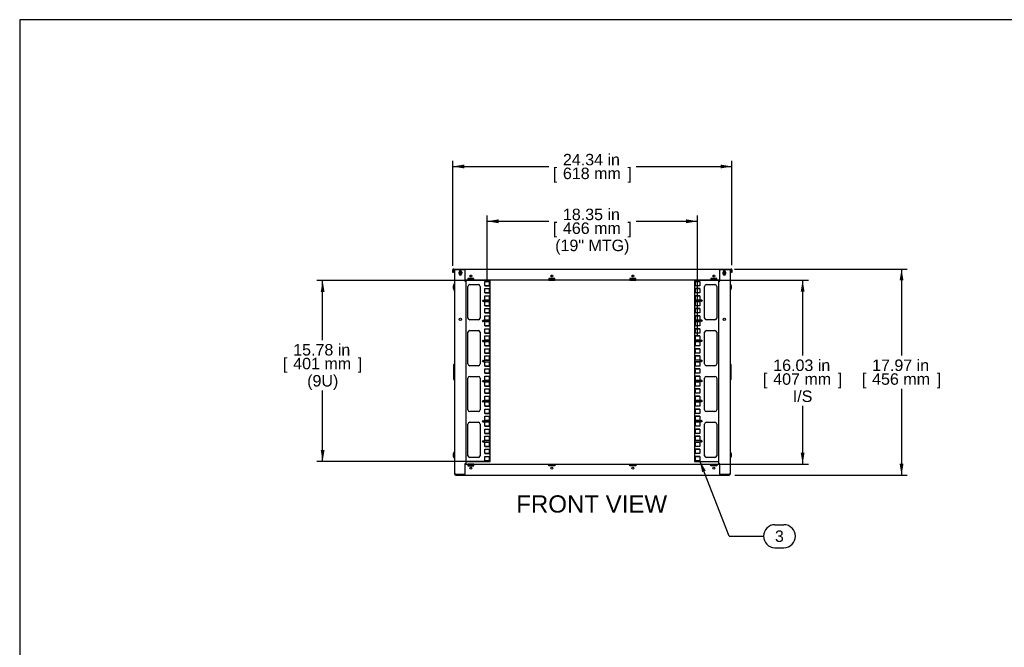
# Model space of a CAD drawing. Header units: inches. Extents: x 0 to 188, y 0 to 141.
# Tile 2 of 23: x 0 to 86, y 86 to 141. Entities that reach past the tile are written whole.
import ezdxf
from ezdxf.enums import TextEntityAlignment as Align

# ---------------------------------------------------------------- set-up
doc = ezdxf.new("R2010")
doc.units = ezdxf.units.IN
doc.header["$MEASUREMENT"] = 0
for name, color, linetype in [('COM57176-49', 7, 'Continuous'), ('COM57177-4', 7, 'Continuous'), ('COM57179-9S', 7, 'Continuous'), ('Default', 7, 'Continuous'), ('HAN13044', 7, 'Continuous'), ('SCS19417', 7, 'Continuous'), ('SCS19496', 7, 'Continuous')]:
    doc.layers.add(name, color=color, linetype=linetype)
doc.styles.add('SEACAD_Arial', font='arial.ttf')
doc.dimstyles.new('WEB', dxfattribs={"dimtxt": 1, "dimasz": 1, "dimexe": 0.5, "dimexo": 0.5, "dimgap": 0.25, "dimtad": 0, "dimtih": 1, "dimtoh": 1, "dimzin": 4, "dimdsep": 46, "dimtxsty": 'SEACAD_Arial', "dimblk1": '_SE_FILLED', "dimblk2": '_SE_FILLED', "dimsah": 1, "dimcen": 0.5, "dimadec": 0, "dimazin": 0, "dimtfac": 0.8, "dimtdec": 0, "dimtofl": 0, "dimtmove": 0, "dimatfit": 3, "dimfxl": 1, "dimtolj": 1, "dimtzin": 4, "dimarcsym": 0})

# ---------------------------------------------------------------- blocks, each defined once
blk = doc.blocks.new('SEANNOT_GROUP3')
at = {"layer": 'Default', "linetype": 'Continuous'}
blk.add_hatch(color=7, dxfattribs=at).paths.add_polyline_path([(59.89, 101.604), (59.373, 102.476), (59.579, 101.484)])
at = {"layer": 'Default', "color": 7, "linetype": 'Continuous'}
for p, q in [((65.925, 96.898), (66.707, 96.898)), ((61.925, 95.898), (64.925, 95.898)), ((65.925, 94.898), (66.707, 94.898))]:
    blk.add_line(p, q, dxfattribs=at)
blk.add_lwpolyline([(61.925, 95.898), (59.373, 102.476)], dxfattribs=at)
for centre, start, end in [((65.925, 95.898), 90, 270), ((66.707, 95.898), 270, 90)]:
    blk.add_arc(centre, 1, start, end, dxfattribs=at)
at = {"layer": 'Default', "color": 7, "linetype": 'Continuous', "style": 'SEACAD_Arial'}
blk.add_text('3', height=1, dxfattribs=at).set_placement((65.925, 96.398), align=Align.TOP_LEFT)
blk = doc.blocks.new('SE3')
at = {"layer": 'COM57176-49', "color": 7, "linetype": 'Continuous'}
for p, q in [((38.011, 101.293), (38.011, 119.107)), ((38.097, 119.107), (38.011, 119.107)), ((38.923, 119.107), (38.097, 119.107)), ((38.402, 118.856), (38.402, 118.911)), ((38.62, 118.911), (38.62, 118.856)), ((38.923, 118.107), (38.923, 119.107)), ((61.925, 119.107), (61.099, 119.107)), ((61.099, 119.107), (61.099, 118.107)), ((61.402, 118.856), (61.402, 118.911)), ((61.62, 118.911), (61.62, 118.856)), ((62.011, 119.107), (61.925, 119.107)), ((62.011, 119.107), (62.011, 101.293)), ((38.894, 118.107), (38.894, 118.107)), ((38.894, 118.107), (38.923, 118.107)), ((38.98, 118.107), (38.894, 118.107)), ((38.98, 118.107), (38.98, 102.207)), ((61.042, 118.107), (61.128, 118.107)), ((61.042, 102.207), (61.042, 118.107)), ((61.128, 118.107), (61.099, 118.107)), ((61.128, 118.107), (61.128, 118.107)), ((38.894, 102.207), (38.923, 102.207)), ((38.894, 102.207), (38.894, 102.207)), ((38.98, 102.207), (38.894, 102.207)), ((38.923, 101.293), (38.923, 102.207)), ((38.923, 102.176), (39.151, 102.176)), ((39.683, 102.176), (39.151, 102.176)), ((39.151, 102.176), (39.151, 102.09)), ((39.683, 102.176), (46.214, 102.176)), ((39.683, 102.09), (39.683, 102.176)), ((46.214, 102.176), (46.745, 102.176)), ((46.214, 102.09), (46.214, 102.176)), ((46.745, 102.176), (53.276, 102.176)), ((46.745, 102.176), (46.745, 102.09)), ((53.276, 102.176), (53.808, 102.176)), ((53.276, 102.09), (53.276, 102.176)), ((53.808, 102.176), (60.339, 102.176)), ((53.808, 102.176), (53.808, 102.09)), ((60.339, 102.176), (60.87, 102.176)), ((60.339, 102.09), (60.339, 102.176)), ((60.87, 102.176), (61.099, 102.176)), ((60.87, 102.176), (60.87, 102.09)), ((61.042, 102.207), (61.128, 102.207)), ((61.099, 102.207), (61.099, 101.293)), ((61.128, 102.207), (61.099, 102.207)), ((61.128, 102.207), (61.128, 102.207)), ((38.097, 101.293), (38.011, 101.293)), ((38.097, 101.293), (38.097, 101.207)), ((38.097, 101.293), (38.923, 101.293)), ((39.151, 102.119), (39.683, 102.119)), ((39.151, 102.09), (39.151, 102.036)), ((39.151, 102.036), (39.683, 102.036)), ((39.683, 102.036), (39.683, 102.09)), ((46.745, 102.119), (46.214, 102.119)), ((46.214, 102.036), (46.214, 102.09)), ((46.745, 102.036), (46.214, 102.036)), ((46.745, 102.09), (46.745, 102.036)), ((53.808, 102.119), (53.276, 102.119)), ((53.276, 102.036), (53.276, 102.09)), ((53.808, 102.036), (53.276, 102.036)), ((53.808, 102.09), (53.808, 102.036)), ((60.87, 102.119), (60.339, 102.119)), ((60.339, 102.036), (60.339, 102.09)), ((60.87, 102.036), (60.339, 102.036)), ((60.87, 102.09), (60.87, 102.036)), ((61.099, 101.293), (61.925, 101.293)), ((61.925, 101.207), (61.925, 101.293)), ((62.011, 101.293), (61.925, 101.293)), ((38.097, 101.207), (61.925, 101.207))]:
    blk.add_line(p, q, dxfattribs=at)
for centre, radius in [((38.511, 114.795), 0.106), ((61.511, 114.795), 0.106), ((39.417, 101.818), 0.085), ((46.48, 101.818), 0.085), ((53.542, 101.818), 0.085), ((60.605, 101.818), 0.085)]:
    blk.add_circle(centre, radius, dxfattribs=at)
for centre, radius, start, end in [((38.511, 118.911), 0.109, 0, 180), ((38.511, 118.754), 0.109, 193.3449, 346.6551), ((61.511, 118.911), 0.109, 0, 180), ((61.511, 118.754), 0.109, 193.34496, 346.65504), ((38.097, 101.293), 0.086, 180, 270), ((38.097, 101.293), 0.029, 180, 270), ((61.925, 101.293), 0.086, 270, 0), ((61.925, 101.293), 0.029, 270, 0)]:
    blk.add_arc(centre, radius, start, end, dxfattribs=at)
at = {"layer": 'COM57177-4', "color": 7, "linetype": 'Continuous'}
for p, q in [((37.839, 118.942), (37.839, 119.093)), ((37.839, 118.879), (37.839, 118.942)), ((37.896, 118.879), (37.839, 118.879)), ((37.896, 118.942), (37.896, 119.093)), ((37.896, 118.942), (37.896, 118.879)), ((37.925, 119.179), (38.06, 119.179)), ((37.925, 119.122), (38.06, 119.122)), ((38.06, 119.179), (38.107, 119.179)), ((38.107, 119.122), (38.06, 119.122)), ((38.107, 119.107), (38.107, 119.179)), ((38.107, 119.179), (61.915, 119.179)), ((61.915, 119.179), (61.915, 119.107)), ((61.915, 119.179), (61.961, 119.179)), ((61.961, 119.122), (61.915, 119.122)), ((61.961, 119.179), (62.097, 119.179)), ((61.961, 119.122), (62.097, 119.122)), ((62.126, 119.093), (62.126, 118.942)), ((62.126, 118.879), (62.126, 118.942)), ((62.183, 118.879), (62.126, 118.879)), ((62.183, 119.093), (62.183, 118.942)), ((62.183, 118.942), (62.183, 118.879)), ((39.151, 118.21), (38.923, 118.21)), ((39.682, 118.35), (39.151, 118.35)), ((39.151, 118.35), (39.151, 118.296)), ((39.151, 118.296), (39.151, 118.21)), ((39.682, 118.267), (39.151, 118.267)), ((39.151, 118.21), (39.682, 118.21)), ((39.682, 118.296), (39.682, 118.35)), ((39.682, 118.21), (39.682, 118.296)), ((46.214, 118.21), (39.682, 118.21)), ((46.745, 118.35), (46.214, 118.35)), ((46.214, 118.35), (46.214, 118.296)), ((46.214, 118.296), (46.214, 118.21)), ((46.745, 118.267), (46.214, 118.267)), ((46.214, 118.21), (46.745, 118.21)), ((46.745, 118.296), (46.745, 118.35)), ((46.745, 118.21), (46.745, 118.296)), ((53.276, 118.21), (46.745, 118.21)), ((53.807, 118.35), (53.276, 118.35)), ((53.276, 118.35), (53.276, 118.296)), ((53.276, 118.296), (53.276, 118.21)), ((53.807, 118.267), (53.276, 118.267)), ((53.276, 118.21), (53.807, 118.21)), ((53.807, 118.296), (53.807, 118.35)), ((53.807, 118.21), (53.807, 118.296)), ((60.339, 118.21), (53.807, 118.21)), ((60.87, 118.35), (60.339, 118.35)), ((60.339, 118.35), (60.339, 118.296)), ((60.339, 118.296), (60.339, 118.21)), ((60.87, 118.267), (60.339, 118.267)), ((60.339, 118.21), (60.87, 118.21)), ((60.87, 118.296), (60.87, 118.35)), ((60.87, 118.21), (60.87, 118.296)), ((61.099, 118.21), (60.87, 118.21))]:
    blk.add_line(p, q, dxfattribs=at)
for centre in [(39.417, 118.568), (46.479, 118.568), (53.542, 118.568), (60.604, 118.568)]:
    blk.add_circle(centre, 0.085, dxfattribs=at)
for centre, radius, start, end in [((37.925, 119.093), 0.086, 90, 180), ((37.925, 119.093), 0.029, 90, 180), ((62.097, 119.093), 0.086, 0, 90), ((62.097, 119.093), 0.029, 0, 90)]:
    blk.add_arc(centre, radius, start, end, dxfattribs=at)
at = {"layer": 'COM57179-9S', "color": 7, "linetype": 'Continuous'}
for p, q in [((41.106, 118.179), (38.923, 118.179)), ((39.171, 114.91), (39.171, 117.666)), ((39.328, 117.823), (40.074, 117.823)), ((40.231, 117.666), (40.231, 114.91)), ((40.648, 117.725), (40.648, 118.1)), ((40.648, 118.1), (41.023, 118.1)), ((40.648, 117.726), (41.023, 117.726)), ((41.023, 117.725), (40.648, 117.725)), ((41.023, 118.1), (41.023, 117.725)), ((41.106, 102.398), (41.106, 118.179)), ((61.099, 118.179), (58.916, 118.179)), ((58.916, 118.179), (58.916, 102.398)), ((58.998, 117.726), (58.998, 118.101)), ((58.998, 118.101), (59.373, 118.101)), ((59.373, 118.1), (58.998, 118.1)), ((59.373, 117.726), (58.998, 117.726)), ((59.373, 118.101), (59.373, 117.726)), ((59.791, 114.91), (59.791, 117.666)), ((59.948, 117.823), (60.694, 117.823)), ((60.851, 117.666), (60.851, 114.91)), ((40.648, 117.1), (40.648, 117.475)), ((40.648, 117.475), (41.023, 117.475)), ((40.648, 117.101), (41.023, 117.101)), ((41.023, 117.1), (40.648, 117.1)), ((40.648, 116.475), (40.648, 116.85)), ((40.648, 116.85), (41.023, 116.85)), ((41.023, 117.475), (41.023, 117.1)), ((41.023, 116.85), (41.023, 116.475)), ((58.998, 117.101), (58.998, 117.476)), ((58.998, 117.476), (59.373, 117.476)), ((59.373, 117.475), (58.998, 117.475)), ((59.373, 117.101), (58.998, 117.101)), ((58.998, 116.476), (58.998, 116.851)), ((58.998, 116.851), (59.373, 116.851)), ((59.373, 116.85), (58.998, 116.85)), ((59.373, 117.476), (59.373, 117.101)), ((59.373, 116.851), (59.373, 116.476)), ((40.648, 116.476), (41.023, 116.476)), ((41.023, 116.475), (40.648, 116.475)), ((40.648, 115.975), (40.648, 116.35)), ((40.648, 116.35), (41.023, 116.35)), ((40.648, 115.976), (41.023, 115.976)), ((41.023, 115.975), (40.648, 115.975)), ((41.023, 116.35), (41.023, 115.975)), ((59.373, 116.476), (58.998, 116.476)), ((58.998, 115.976), (58.998, 116.351)), ((58.998, 116.351), (59.373, 116.351)), ((59.373, 116.35), (58.998, 116.35)), ((59.373, 115.976), (58.998, 115.976)), ((59.373, 116.351), (59.373, 115.976)), ((40.648, 115.35), (40.648, 115.725)), ((40.648, 115.725), (41.023, 115.725)), ((40.648, 115.351), (41.023, 115.351)), ((41.023, 115.35), (40.648, 115.35)), ((40.648, 114.725), (40.648, 115.1)), ((40.648, 115.1), (41.023, 115.1)), ((41.023, 115.725), (41.023, 115.35)), ((41.023, 115.1), (41.023, 114.725)), ((58.998, 115.351), (58.998, 115.726)), ((58.998, 115.726), (59.373, 115.726)), ((59.373, 115.725), (58.998, 115.725)), ((59.373, 115.351), (58.998, 115.351)), ((58.998, 114.726), (58.998, 115.101)), ((58.998, 115.101), (59.373, 115.101)), ((59.373, 115.1), (58.998, 115.1)), ((59.373, 115.726), (59.373, 115.351)), ((59.373, 115.101), (59.373, 114.726)), ((40.074, 114.753), (39.328, 114.753)), ((40.648, 114.726), (41.023, 114.726)), ((41.023, 114.725), (40.648, 114.725)), ((40.648, 114.225), (40.648, 114.6)), ((40.648, 114.6), (41.023, 114.6)), ((40.648, 114.226), (41.023, 114.226)), ((41.023, 114.225), (40.648, 114.225)), ((41.023, 114.6), (41.023, 114.225)), ((59.373, 114.726), (58.998, 114.726)), ((58.998, 114.226), (58.998, 114.601)), ((58.998, 114.601), (59.373, 114.601)), ((59.373, 114.6), (58.998, 114.6)), ((59.373, 114.226), (58.998, 114.226)), ((59.373, 114.601), (59.373, 114.226)), ((60.694, 114.753), (59.948, 114.753)), ((39.171, 110.91), (39.171, 113.666)), ((39.328, 113.823), (40.074, 113.823)), ((40.231, 113.666), (40.231, 110.91)), ((40.648, 113.6), (40.648, 113.975)), ((40.648, 113.975), (41.023, 113.975)), ((40.648, 113.601), (41.023, 113.601)), ((41.023, 113.6), (40.648, 113.6)), ((40.648, 112.975), (40.648, 113.35)), ((40.648, 113.35), (41.023, 113.35)), ((41.023, 113.975), (41.023, 113.6)), ((41.023, 113.35), (41.023, 112.975)), ((58.998, 113.601), (58.998, 113.976)), ((58.998, 113.976), (59.373, 113.976)), ((59.373, 113.975), (58.998, 113.975)), ((59.373, 113.601), (58.998, 113.601)), ((58.998, 112.976), (58.998, 113.351)), ((58.998, 113.351), (59.373, 113.351)), ((59.373, 113.35), (58.998, 113.35)), ((59.373, 113.976), (59.373, 113.601)), ((59.373, 113.351), (59.373, 112.976)), ((59.791, 110.91), (59.791, 113.666)), ((59.948, 113.823), (60.694, 113.823)), ((60.851, 113.666), (60.851, 110.91)), ((40.648, 112.976), (41.023, 112.976)), ((41.023, 112.975), (40.648, 112.975)), ((40.648, 112.475), (40.648, 112.85)), ((40.648, 112.85), (41.023, 112.85)), ((40.648, 112.476), (41.023, 112.476)), ((41.023, 112.475), (40.648, 112.475)), ((41.023, 112.85), (41.023, 112.475)), ((59.373, 112.976), (58.998, 112.976)), ((58.998, 112.476), (58.998, 112.851)), ((58.998, 112.851), (59.373, 112.851)), ((59.373, 112.85), (58.998, 112.85)), ((59.373, 112.476), (58.998, 112.476)), ((59.373, 112.851), (59.373, 112.476)), ((40.648, 111.85), (40.648, 112.225)), ((40.648, 112.225), (41.023, 112.225)), ((40.648, 111.851), (41.023, 111.851)), ((41.023, 111.85), (40.648, 111.85)), ((40.648, 111.225), (40.648, 111.6)), ((40.648, 111.6), (41.023, 111.6)), ((41.023, 112.225), (41.023, 111.85)), ((41.023, 111.6), (41.023, 111.225)), ((58.998, 111.851), (58.998, 112.226)), ((58.998, 112.226), (59.373, 112.226)), ((59.373, 112.225), (58.998, 112.225)), ((59.373, 111.851), (58.998, 111.851)), ((58.998, 111.226), (58.998, 111.601)), ((58.998, 111.601), (59.373, 111.601)), ((59.373, 111.6), (58.998, 111.6)), ((59.373, 112.226), (59.373, 111.851)), ((59.373, 111.601), (59.373, 111.226)), ((40.074, 110.753), (39.328, 110.753)), ((40.648, 111.226), (41.023, 111.226)), ((41.023, 111.225), (40.648, 111.225)), ((40.648, 110.725), (40.648, 111.1)), ((40.648, 111.1), (41.023, 111.1)), ((40.648, 110.726), (41.023, 110.726)), ((41.023, 110.725), (40.648, 110.725)), ((41.023, 111.1), (41.023, 110.725)), ((59.373, 111.226), (58.998, 111.226)), ((58.998, 110.726), (58.998, 111.101)), ((58.998, 111.101), (59.373, 111.101)), ((59.373, 111.1), (58.998, 111.1)), ((59.373, 110.726), (58.998, 110.726)), ((59.373, 111.101), (59.373, 110.726)), ((60.694, 110.753), (59.948, 110.753)), ((40.648, 110.1), (40.648, 110.475)), ((40.648, 110.475), (41.023, 110.475)), ((40.648, 110.101), (41.023, 110.101)), ((41.023, 110.1), (40.648, 110.1)), ((41.023, 110.475), (41.023, 110.1)), ((58.998, 110.101), (58.998, 110.476)), ((58.998, 110.476), (59.373, 110.476)), ((59.373, 110.475), (58.998, 110.475)), ((59.373, 110.101), (58.998, 110.101)), ((59.373, 110.476), (59.373, 110.101)), ((39.171, 106.91), (39.171, 109.666)), ((39.328, 109.823), (40.074, 109.823)), ((40.231, 109.666), (40.231, 106.91)), ((40.648, 109.475), (40.648, 109.85)), ((40.648, 109.85), (41.023, 109.85)), ((40.648, 109.476), (41.023, 109.476)), ((41.023, 109.475), (40.648, 109.475)), ((40.648, 108.975), (40.648, 109.35)), ((40.648, 109.35), (41.023, 109.35)), ((41.023, 109.85), (41.023, 109.475)), ((41.023, 109.35), (41.023, 108.975)), ((58.998, 109.476), (58.998, 109.851)), ((58.998, 109.851), (59.373, 109.851)), ((59.373, 109.85), (58.998, 109.85)), ((59.373, 109.476), (58.998, 109.476)), ((58.998, 108.976), (58.998, 109.351)), ((58.998, 109.351), (59.373, 109.351)), ((59.373, 109.35), (58.998, 109.35)), ((59.373, 109.851), (59.373, 109.476)), ((59.373, 109.351), (59.373, 108.976)), ((59.791, 106.91), (59.791, 109.666)), ((59.948, 109.823), (60.694, 109.823)), ((60.851, 109.666), (60.851, 106.91)), ((40.648, 108.976), (41.023, 108.976)), ((41.023, 108.975), (40.648, 108.975)), ((40.648, 108.35), (40.648, 108.725)), ((40.648, 108.725), (41.023, 108.725)), ((40.648, 108.351), (41.023, 108.351)), ((41.023, 108.35), (40.648, 108.35)), ((41.023, 108.725), (41.023, 108.35)), ((59.373, 108.976), (58.998, 108.976)), ((58.998, 108.351), (58.998, 108.726)), ((58.998, 108.726), (59.373, 108.726)), ((59.373, 108.725), (58.998, 108.725)), ((59.373, 108.351), (58.998, 108.351)), ((59.373, 108.726), (59.373, 108.351)), ((40.648, 107.725), (40.648, 108.1)), ((40.648, 108.1), (41.023, 108.1)), ((40.648, 107.726), (41.023, 107.726)), ((41.023, 107.725), (40.648, 107.725)), ((40.648, 107.225), (40.648, 107.6)), ((40.648, 107.6), (41.023, 107.6)), ((41.023, 108.1), (41.023, 107.725)), ((41.023, 107.6), (41.023, 107.225)), ((58.998, 107.726), (58.998, 108.101)), ((58.998, 108.101), (59.373, 108.101)), ((59.373, 108.1), (58.998, 108.1)), ((59.373, 107.726), (58.998, 107.726)), ((58.998, 107.226), (58.998, 107.601)), ((58.998, 107.601), (59.373, 107.601)), ((59.373, 107.6), (58.998, 107.6)), ((59.373, 108.101), (59.373, 107.726)), ((59.373, 107.601), (59.373, 107.226)), ((40.074, 106.753), (39.328, 106.753)), ((40.648, 107.226), (41.023, 107.226)), ((41.023, 107.225), (40.648, 107.225)), ((40.648, 106.6), (40.648, 106.975)), ((40.648, 106.975), (41.023, 106.975)), ((40.648, 106.601), (41.023, 106.601)), ((41.023, 106.6), (40.648, 106.6)), ((41.023, 106.975), (41.023, 106.6)), ((59.373, 107.226), (58.998, 107.226)), ((58.998, 106.601), (58.998, 106.976)), ((58.998, 106.976), (59.373, 106.976)), ((59.373, 106.975), (58.998, 106.975)), ((59.373, 106.601), (58.998, 106.601)), ((59.373, 106.976), (59.373, 106.601)), ((60.694, 106.753), (59.948, 106.753)), ((39.171, 102.91), (39.171, 105.666)), ((39.328, 105.823), (40.074, 105.823)), ((40.231, 105.666), (40.231, 102.91)), ((40.648, 105.975), (40.648, 106.35)), ((40.648, 106.35), (41.023, 106.35)), ((40.648, 105.976), (41.023, 105.976)), ((41.023, 105.975), (40.648, 105.975)), ((40.648, 105.475), (40.648, 105.85)), ((40.648, 105.85), (41.023, 105.85)), ((41.023, 106.35), (41.023, 105.975)), ((41.023, 105.85), (41.023, 105.475)), ((58.998, 105.976), (58.998, 106.351)), ((58.998, 106.351), (59.373, 106.351)), ((59.373, 106.35), (58.998, 106.35)), ((59.373, 105.976), (58.998, 105.976)), ((58.998, 105.476), (58.998, 105.851)), ((58.998, 105.851), (59.373, 105.851)), ((59.373, 105.85), (58.998, 105.85)), ((59.373, 106.351), (59.373, 105.976)), ((59.373, 105.851), (59.373, 105.476)), ((59.791, 102.91), (59.791, 105.666)), ((59.948, 105.823), (60.694, 105.823)), ((60.851, 105.666), (60.851, 102.91)), ((40.648, 105.476), (41.023, 105.476)), ((41.023, 105.475), (40.648, 105.475)), ((40.648, 104.85), (40.648, 105.225)), ((40.648, 105.225), (41.023, 105.225)), ((40.648, 104.851), (41.023, 104.851)), ((41.023, 104.85), (40.648, 104.85)), ((41.023, 105.225), (41.023, 104.85)), ((59.373, 105.476), (58.998, 105.476)), ((58.998, 104.851), (58.998, 105.226)), ((58.998, 105.226), (59.373, 105.226)), ((59.373, 105.225), (58.998, 105.225)), ((59.373, 104.851), (58.998, 104.851)), ((59.373, 105.226), (59.373, 104.851)), ((40.648, 104.225), (40.648, 104.6)), ((40.648, 104.6), (41.023, 104.6)), ((40.648, 104.226), (41.023, 104.226)), ((41.023, 104.225), (40.648, 104.225)), ((40.648, 103.725), (40.648, 104.1)), ((40.648, 104.1), (41.023, 104.1)), ((41.023, 104.6), (41.023, 104.225)), ((41.023, 104.1), (41.023, 103.725)), ((58.998, 104.226), (58.998, 104.601)), ((58.998, 104.601), (59.373, 104.601)), ((59.373, 104.6), (58.998, 104.6)), ((59.373, 104.226), (58.998, 104.226)), ((58.998, 103.726), (58.998, 104.101)), ((58.998, 104.101), (59.373, 104.101)), ((59.373, 104.1), (58.998, 104.1)), ((59.373, 104.601), (59.373, 104.226)), ((59.373, 104.101), (59.373, 103.726)), ((40.648, 103.726), (41.023, 103.726)), ((41.023, 103.725), (40.648, 103.725)), ((40.648, 103.1), (40.648, 103.475)), ((40.648, 103.475), (41.023, 103.475)), ((40.648, 103.101), (41.023, 103.101)), ((41.023, 103.1), (40.648, 103.1)), ((41.023, 103.475), (41.023, 103.1)), ((59.373, 103.726), (58.998, 103.726)), ((58.998, 103.101), (58.998, 103.476)), ((58.998, 103.476), (59.373, 103.476)), ((59.373, 103.475), (58.998, 103.475)), ((59.373, 103.101), (58.998, 103.101)), ((59.373, 103.476), (59.373, 103.101)), ((38.98, 102.398), (41.106, 102.398)), ((40.074, 102.753), (39.328, 102.753)), ((40.648, 102.475), (40.648, 102.85)), ((40.648, 102.85), (41.023, 102.85)), ((40.648, 102.476), (41.023, 102.476)), ((41.023, 102.475), (40.648, 102.475)), ((41.023, 102.85), (41.023, 102.475)), ((58.916, 102.398), (61.042, 102.398)), ((58.998, 102.476), (58.998, 102.851)), ((58.998, 102.851), (59.373, 102.851)), ((59.373, 102.85), (58.998, 102.85)), ((59.373, 102.476), (58.998, 102.476)), ((59.373, 102.851), (59.373, 102.476)), ((60.694, 102.753), (59.948, 102.753))]:
    blk.add_line(p, q, dxfattribs=at)
for centre in [(40.508, 116.413), (59.513, 116.414), (40.508, 114.663), (59.513, 114.664), (40.508, 112.913), (59.513, 112.914), (40.508, 111.163), (59.513, 111.164), (40.508, 109.413), (59.513, 109.414), (40.508, 107.663), (59.513, 107.664), (40.508, 105.913), (59.513, 105.914), (40.508, 104.163), (59.513, 104.164)]:
    blk.add_circle(centre, 0.0625, dxfattribs=at)
for centre, radius, start, end in [((39.328, 117.666), 0.157, 90, 180), ((40.074, 117.666), 0.157, 0, 90), ((59.948, 117.666), 0.157, 90, 180), ((60.694, 117.666), 0.157, 0, 90), ((40.508, 116.414), 0.0625, 180.4584, 0), ((59.513, 116.413), 0.0625, 0.45839, 180), ((39.328, 114.91), 0.157, 180, 270), ((40.074, 114.91), 0.157, 270, 0), ((40.508, 114.664), 0.0625, 180.45833, 0), ((59.513, 114.663), 0.0625, 0.45838, 180), ((59.948, 114.91), 0.157, 180, 270), ((60.694, 114.91), 0.157, 270, 0), ((39.328, 113.666), 0.157, 90, 180), ((40.074, 113.666), 0.157, 0, 90), ((59.948, 113.666), 0.157, 90, 180), ((60.694, 113.666), 0.157, 0, 90), ((40.508, 112.914), 0.0625, 180.45835, 0), ((59.513, 112.913), 0.0625, 0.4584, 180), ((39.328, 110.91), 0.157, 180, 270), ((40.074, 110.91), 0.157, 270, 0), ((40.508, 111.164), 0.0625, 180.45836, 0), ((59.513, 111.163), 0.0625, 0.45842, 180), ((59.948, 110.91), 0.157, 180, 270), ((60.694, 110.91), 0.157, 270, 0), ((39.328, 109.666), 0.157, 90, 180), ((40.074, 109.666), 0.157, 0, 90), ((40.508, 109.414), 0.0625, 180.45832, 0), ((59.513, 109.413), 0.0625, 0.45832, 180), ((59.948, 109.666), 0.157, 90, 180), ((60.694, 109.666), 0.157, 0, 90), ((40.508, 107.664), 0.0625, 180.45845, 0), ((59.513, 107.663), 0.0625, 0.45838, 180), ((39.328, 106.91), 0.157, 180, 270), ((40.074, 106.91), 0.157, 270, 0), ((59.948, 106.91), 0.157, 180, 270), ((60.694, 106.91), 0.157, 270, 0), ((39.328, 105.666), 0.157, 90, 180), ((40.074, 105.666), 0.157, 0, 90), ((40.508, 105.914), 0.0625, 180.45838, 0), ((59.513, 105.913), 0.0625, 0.45838, 180), ((59.948, 105.666), 0.157, 90, 180), ((60.694, 105.666), 0.157, 0, 90), ((40.508, 104.164), 0.0625, 180.4584, 0), ((59.513, 104.163), 0.0625, 0.45833, 180), ((39.328, 102.91), 0.157, 180, 270), ((40.074, 102.91), 0.157, 270, 0), ((59.948, 102.91), 0.157, 180, 270), ((60.694, 102.91), 0.157, 270, 0)]:
    blk.add_arc(centre, radius, start, end, dxfattribs=at)
at = {"layer": 'HAN13044', "color": 7, "linetype": 'Continuous'}
for p, q in [((37.936, 110.861), (37.974, 110.899)), ((37.936, 109.539), (37.936, 110.861)), ((37.974, 110.899), (38.011, 110.899)), ((37.974, 110.899), (37.974, 109.501)), ((62.011, 110.899), (62.047, 110.899)), ((62.047, 109.501), (62.047, 110.899)), ((62.086, 110.861), (62.047, 110.899)), ((62.086, 110.861), (62.086, 109.539)), ((37.974, 109.501), (37.936, 109.539)), ((38.011, 109.501), (37.974, 109.501)), ((62.011, 109.501), (62.047, 109.501)), ((62.047, 109.501), (62.086, 109.539))]:
    blk.add_line(p, q, dxfattribs=at)
at = {"layer": 'SCS19417', "color": 7, "linetype": 'Continuous'}
for p, q in [((38.492, 118.822), (38.392, 118.822)), ((38.392, 118.768), (38.492, 118.768)), ((38.438, 118.781), (38.438, 118.808)), ((38.438, 118.808), (38.492, 118.808)), ((38.492, 118.781), (38.438, 118.781)), ((38.529, 118.882), (38.492, 118.882)), ((38.492, 118.882), (38.492, 118.822)), ((38.492, 118.808), (38.492, 118.822)), ((38.492, 118.768), (38.492, 118.781)), ((38.492, 118.768), (38.492, 118.707)), ((38.492, 118.707), (38.529, 118.707)), ((38.529, 118.822), (38.529, 118.882)), ((38.629, 118.822), (38.529, 118.822)), ((38.529, 118.822), (38.529, 118.808)), ((38.529, 118.808), (38.584, 118.808)), ((38.584, 118.781), (38.529, 118.781)), ((38.529, 118.781), (38.529, 118.768)), ((38.529, 118.768), (38.629, 118.768)), ((38.529, 118.707), (38.529, 118.768)), ((38.584, 118.808), (38.584, 118.781)), ((61.492, 118.822), (61.392, 118.822)), ((61.392, 118.768), (61.492, 118.768)), ((61.438, 118.781), (61.438, 118.808)), ((61.438, 118.808), (61.492, 118.808)), ((61.492, 118.781), (61.438, 118.781)), ((61.529, 118.882), (61.492, 118.882)), ((61.492, 118.882), (61.492, 118.822)), ((61.492, 118.808), (61.492, 118.822)), ((61.492, 118.768), (61.492, 118.781)), ((61.492, 118.768), (61.492, 118.707)), ((61.492, 118.707), (61.529, 118.707)), ((61.529, 118.822), (61.529, 118.882)), ((61.629, 118.822), (61.529, 118.822)), ((61.529, 118.822), (61.529, 118.808)), ((61.529, 118.808), (61.584, 118.808)), ((61.584, 118.781), (61.529, 118.781)), ((61.529, 118.781), (61.529, 118.768)), ((61.529, 118.768), (61.629, 118.768)), ((61.529, 118.707), (61.529, 118.768)), ((61.584, 118.808), (61.584, 118.781))]:
    blk.add_line(p, q, dxfattribs=at)
for centre, start, end in [((38.511, 118.795), 167.5258, 192.4742), ((38.511, 118.795), 12.4742, 167.5258), ((38.511, 118.795), 192.4742, 347.5258), ((38.511, 118.795), 347.5258, 12.4742), ((61.511, 118.795), 167.5258, 192.4742), ((61.511, 118.795), 12.4742, 167.5258), ((61.511, 118.795), 192.4742, 347.5258), ((61.511, 118.795), 347.5258, 12.4742)]:
    blk.add_arc(centre, 0.125, start, end, dxfattribs=at)
at = {"layer": 'SCS19496', "color": 7, "linetype": 'Continuous'}
for p, q in [((38.001, 117.891), (37.988, 117.891)), ((62.033, 117.891), (62.021, 117.891)), ((37.988, 117.311), (38.001, 117.311)), ((62.021, 117.311), (62.033, 117.311)), ((38.001, 103.266), (37.988, 103.266)), ((62.033, 103.266), (62.021, 103.266)), ((37.988, 102.686), (38.001, 102.686)), ((62.021, 102.686), (62.033, 102.686))]:
    blk.add_line(p, q, dxfattribs=at)
for centre, radius, start, end in [((38.419, 117.583), 0.534, 145.36451, 178.11094), ((38.419, 117.618), 0.534, 181.88906, 214.63549), ((37.988, 117.881), 0.01, 90, 145.36451), ((38.001, 117.881), 0.01, 0, 90), ((62.021, 117.881), 0.01, 90, 180), ((62.033, 117.881), 0.01, 34.63549, 90), ((61.602, 117.583), 0.534, 1.88906, 34.63549), ((61.602, 117.618), 0.534, 325.36451, 358.11094), ((37.988, 117.321), 0.01, 214.63549, 270), ((38.001, 117.321), 0.01, 270, 0), ((62.021, 117.321), 0.01, 180, 270), ((62.033, 117.321), 0.01, 270, 325.36451), ((38.419, 102.958), 0.534, 145.36451, 178.11094), ((37.988, 103.256), 0.01, 90, 145.36451), ((38.001, 103.256), 0.01, 0, 90), ((62.021, 103.256), 0.01, 90, 180), ((62.033, 103.256), 0.01, 34.63549, 90), ((61.602, 102.958), 0.534, 1.88906, 34.63549), ((38.419, 102.993), 0.534, 181.88906, 214.63549), ((37.988, 102.696), 0.01, 214.63549, 270), ((38.001, 102.696), 0.01, 270, 0), ((62.021, 102.696), 0.01, 180, 270), ((62.033, 102.696), 0.01, 270, 325.36451), ((61.602, 102.993), 0.534, 325.36451, 358.11094)]:
    blk.add_arc(centre, radius, start, end, dxfattribs=at)
blk = doc.blocks.new('DMBLK283')
at = {"layer": 'Default', "linetype": 'Continuous', "transparency": 16777216}
for points in [[(26.335, 117.179), (26.669, 117.179), (26.502, 118.179)], [(26.335, 103.398), (26.502, 102.398), (26.669, 103.398)]]:
    blk.add_hatch(color=7, dxfattribs=at).paths.add_polyline_path(points)
at = {"layer": 'Default', "color": 7, "linetype": 'Continuous', "transparency": 16777216}
for p, q in [((40.606, 118.179), (26.002, 118.179)), ((26.502, 112.992), (26.502, 118.179)), ((26.502, 102.398), (26.502, 108.592)), ((40.606, 102.398), (26.002, 102.398))]:
    blk.add_line(p, q, dxfattribs=at)
at = {"layer": 'Default', "color": 7, "linetype": 'Continuous', "transparency": 16777216, "style": 'SEACAD_Arial'}
for s, p in [('15.78 in', (23.937, 112.642)), ('[', (23.046, 111.442)), ('401 mm', (23.937, 111.442)), (']', (29.567, 111.442)), ('(9U)', (25.154, 109.942))]:
    blk.add_text(s, height=1, dxfattribs=at).set_placement(p, align=Align.TOP_LEFT)
blk = doc.blocks.new('_SE_FILLED')
at = {"color": 0}
blk.add_line((0, 0), (-1, 0), dxfattribs=at)
blk.add_solid([(0, 0), (-1, -0.1665), (-1, 0.1665), (0, 0)], dxfattribs=at)
blk = doc.blocks.new('DMBLK284')
at = {"layer": 'Default', "linetype": 'Continuous', "transparency": 16777216}
for points in [[(41.836, 123.504), (40.836, 123.337), (41.836, 123.17)], [(58.186, 123.504), (58.186, 123.17), (59.186, 123.337)]]:
    blk.add_hatch(color=7, dxfattribs=at).paths.add_polyline_path(points)
at = {"layer": 'Default', "color": 7, "linetype": 'Continuous', "transparency": 16777216}
for p, q in [((40.836, 118.226), (40.836, 123.837)), ((59.186, 113.35), (59.186, 123.837)), ((40.836, 123.337), (46.204, 123.337)), ((53.817, 123.337), (59.186, 123.337))]:
    blk.add_line(p, q, dxfattribs=at)
at = {"layer": 'Default', "color": 7, "linetype": 'Continuous', "transparency": 16777216, "style": 'SEACAD_Arial'}
for s, p in [('18.35 in', (47.445, 124.437)), ('[', (46.554, 123.237)), ('466 mm', (47.445, 123.237)), (']', (53.076, 123.237)), ('(19" MTG)', (46.771, 121.737))]:
    blk.add_text(s, height=1, dxfattribs=at).set_placement(p, align=Align.TOP_LEFT)
blk = doc.blocks.new('DMBLK285')
at = {"layer": 'Default', "linetype": 'Continuous', "transparency": 16777216}
for points in [[(38.839, 128.279), (37.839, 128.112), (38.839, 127.946)], [(61.183, 128.279), (61.183, 127.946), (62.183, 128.112)]]:
    blk.add_hatch(color=7, dxfattribs=at).paths.add_polyline_path(points)
at = {"layer": 'Default', "color": 7, "linetype": 'Continuous', "transparency": 16777216}
for p, q in [((37.839, 119.442), (37.839, 128.612)), ((37.839, 128.112), (46.204, 128.112)), ((53.817, 128.112), (62.183, 128.112)), ((62.183, 119.517), (62.183, 128.612))]:
    blk.add_line(p, q, dxfattribs=at)
at = {"layer": 'Default', "color": 7, "linetype": 'Continuous', "transparency": 16777216, "style": 'SEACAD_Arial'}
for s, p in [('24.34 in', (47.445, 129.212)), ('[', (46.554, 128.012)), ('618 mm', (47.445, 128.012)), (']', (53.076, 128.012))]:
    blk.add_text(s, height=1, dxfattribs=at).set_placement(p, align=Align.TOP_LEFT)
blk = doc.blocks.new('DMBLK286')
at = {"layer": 'Default', "linetype": 'Continuous', "transparency": 16777216}
for points in [[(68.508, 117.21), (68.342, 118.21), (68.175, 117.21)], [(68.508, 103.176), (68.175, 103.176), (68.342, 102.176)]]:
    blk.add_hatch(color=7, dxfattribs=at).paths.add_polyline_path(points)
at = {"layer": 'Default', "color": 7, "linetype": 'Continuous', "transparency": 16777216}
for p, q in [((60.839, 118.21), (68.842, 118.21)), ((68.342, 118.21), (68.342, 111.643)), ((68.342, 107.243), (68.342, 102.176)), ((60.839, 102.176), (68.842, 102.176))]:
    blk.add_line(p, q, dxfattribs=at)
at = {"layer": 'Default', "color": 7, "linetype": 'Continuous', "transparency": 16777216, "style": 'SEACAD_Arial'}
for s, p in [('16.03 in', (65.776, 111.293)), ('[', (64.885, 110.093)), ('407 mm', (65.776, 110.093)), (']', (71.407, 110.093)), ('I/S', (67.483, 108.593))]:
    blk.add_text(s, height=1, dxfattribs=at).set_placement(p, align=Align.TOP_LEFT)
blk = doc.blocks.new('DMBLK287')
at = {"layer": 'Default', "linetype": 'Continuous', "transparency": 16777216}
for points in [[(77.129, 118.179), (76.962, 119.179), (76.796, 118.179)], [(77.129, 102.207), (76.796, 102.207), (76.962, 101.207)]]:
    blk.add_hatch(color=7, dxfattribs=at).paths.add_polyline_path(points)
at = {"layer": 'Default', "color": 7, "linetype": 'Continuous', "transparency": 16777216}
for p, q in [((62.415, 119.179), (77.462, 119.179)), ((76.962, 119.179), (76.962, 111.643)), ((76.962, 108.743), (76.962, 101.207)), ((62.425, 101.207), (77.462, 101.207))]:
    blk.add_line(p, q, dxfattribs=at)
at = {"layer": 'Default', "color": 7, "linetype": 'Continuous', "transparency": 16777216, "style": 'SEACAD_Arial'}
for s, p in [('17.97 in', (74.397, 111.293)), ('[', (73.506, 110.093)), ('456 mm', (74.397, 110.093)), (']', (80.027, 110.093))]:
    blk.add_text(s, height=1, dxfattribs=at).set_placement(p, align=Align.TOP_LEFT)

msp = doc.modelspace()

# ---------------------------------------------------------------- linework, layer by layer
at = {"layer": 'Default', "color": 7, "linetype": 'Continuous'}
for p, q in [((187.896, 140.903), (0.095, 140.903)), ((0.096, 140.903), (0.096, 0.103))]:
    msp.add_line(p, q, dxfattribs=at)

# ---------------------------------------------------------------- block references
at = {"layer": 'Default'}
for name in ['SE3', 'SEANNOT_GROUP3']:
    msp.add_blockref(name, (0, 0), dxfattribs=at)

# ---------------------------------------------------------------- texts
at = {"layer": 'Default', "color": 7, "linetype": 'Continuous', "style": 'SEACAD_Arial'}
msp.add_text('FRONT VIEW', height=1.5, dxfattribs=at).set_placement((43.375, 99.457), align=Align.TOP_LEFT)

# ---------------------------------------------------------------- dimensions: what is measured, and where the dimension line sits
at = {"layer": 'Default', "color": 7, "linetype": 'Continuous'}
for base, p1, p2, angle, text, picture, middle in [((37.839, 128.112), (37.839, 118.942), (62.183, 119.017), 0.17828, '\\A1;<>', 'DMBLK285', (50.011, 128.112)), ((76.962, 119.179), (61.915, 119.179), (61.925, 101.207), 270.03188, '\\A1;<>', 'DMBLK287', (76.962, 110.193)), ((26.502, 102.398), (41.106, 102.398), (41.106, 118.179), 90, '\\A1;<>\\P(9U)', 'DMBLK283', (26.502, 111.542)), ((68.342, 118.21), (60.339, 118.21), (60.339, 102.176), 270.00089, '\\A1;<>\\PI/S', 'DMBLK286', (68.342, 110.193))]:
    dim = msp.add_linear_dim(base=base, p1=p1, p2=p2, angle=angle, text=text, dimstyle='WEB', override={"dimpost": '\\X'}, dxfattribs=at)
    dim.commit()
    dim.dimension.update_dxf_attribs({"geometry": picture, "text_midpoint": middle, "dimtype": 161})
dim = msp.add_linear_dim(base=(59.186, 123.337), p1=(40.836, 117.726), p2=(59.186, 112.85), text='\\A1;<>\\P(19" MTG)', dimstyle='WEB', override={"dimpost": '\\X'}, dxfattribs=at)
dim.commit()
dim.dimension.update_dxf_attribs({"geometry": 'DMBLK284', "text_midpoint": (50.011, 123.337), "dimtype": 160})

doc.saveas('drawing.dxf')
